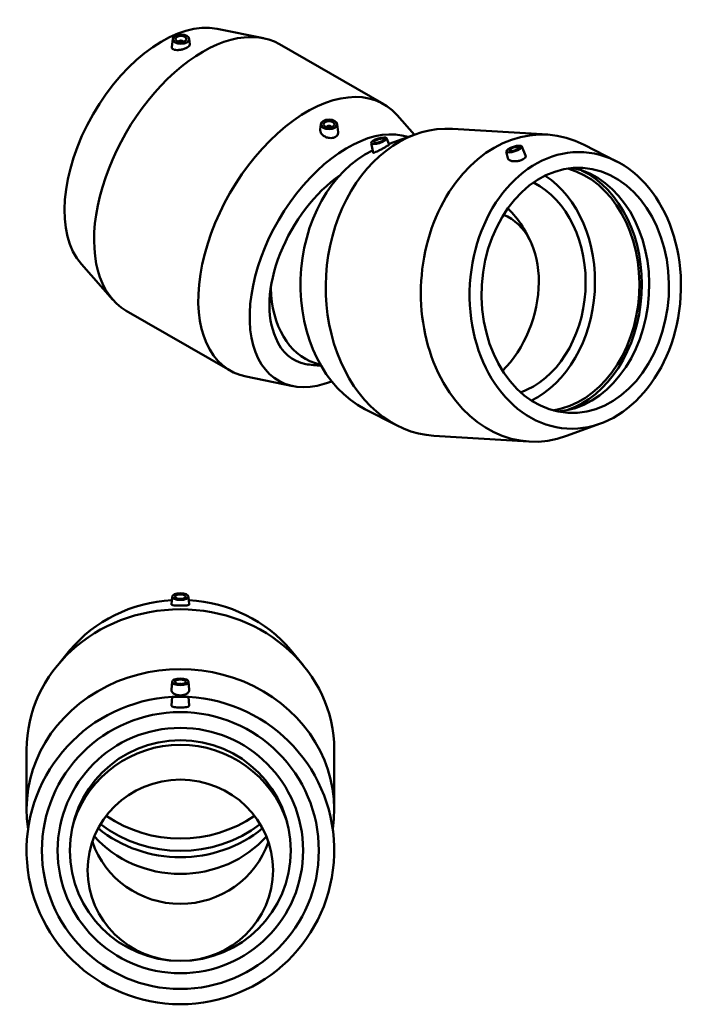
# Model space of a CAD drawing. Header units: millimetres. Extents: x -151 to 1681, y -786 to 1182.
# Tile 7 of 7: x 1071 to 1681, y 279 to 1182. Entities that reach past the tile are written whole.
import ezdxf

# ---------------------------------------------------------------- set-up
doc = ezdxf.new("R2010")
doc.units = ezdxf.units.MM
doc.layers.add('Visible (ANSI)', color=7, linetype='Continuous', lineweight=50)

msp = doc.modelspace()

# ---------------------------------------------------------------- linework, layer by layer
at = {"layer": 'Visible (ANSI)'}
for p, q in [((1251.962, 1173.191), (1294.649, 1164.583)), ((1211.373, 1164.032), (1210.548, 1156.339)), ((1216.859, 1161.313), (1216.859, 1161.127)), ((1220.859, 1161.313), (1220.859, 1161.127)), ((1226.344, 1164.032), (1226.9, 1158.855)), ((1309.375, 1159.075), (1404.834, 1104.104)), ((1432.95, 1076.11), (1416.989, 1094.132)), ((1347.137, 1085.851), (1346.601, 1080.848)), ((1362.109, 1085.851), (1362.919, 1078.293)), ((1352.623, 1082.946), (1352.623, 1083.132)), ((1356.623, 1082.946), (1356.623, 1083.132)), ((1409.633, 1067.563), (1433.478, 1076.303)), ((1467.862, 1081.458), (1555.068, 1076.13)), ((1393.133, 1068.308), (1395.011, 1059.669)), ((1407.434, 1072.815), (1409.863, 1067.014)), ((1618.273, 1051.613), (1588.569, 1066.828)), ((1517.16, 1060.73), (1518.475, 1054.682)), ((1531.461, 1065.238), (1534.845, 1057.157)), ((1127.622, 957.27), (1156.493, 924.671)), ((1168.648, 914.699), (1264.107, 859.727)), ((1346.94, 864.944), (1341.463, 866.752)), ((1321.52, 845.611), (1278.833, 854.22)), ((1387.461, 824.5), (1417.165, 809.285)), ((1603.591, 811.296), (1572.256, 799.81)), ((1450.665, 799.983), (1537.872, 794.655)), ((1210.896, 652.62), (1210.198, 645.33)), ((1225.885, 652.62), (1226.584, 645.33)), ((1117.179, 603.384), (1105.933, 589.8)), ((1319.603, 603.384), (1330.849, 589.8)), ((1210.896, 574.526), (1210.213, 567.394)), ((1225.885, 574.526), (1226.569, 567.394)), ((1210.891, 560.677), (1210.199, 552.771)), ((1210.891, 560.677), (1225.891, 560.677)), ((1225.891, 560.677), (1226.582, 552.771)), ((1077.391, 457.19), (1077.391, 512.099)), ((1359.391, 457.19), (1359.391, 512.099))]:
    msp.add_line(p, q, dxfattribs=at)
for radius in [126.9, 112.5, 101.25]:
    msp.add_circle((1218.391, 419.677), radius, dxfattribs=at)
for centre, radius, start, end in [((1445.371, 936.183), 102.978, 20.927489, 44.696428), ((1351.572, 967.147), 102.978, 259.75639, 267.641339), ((1218.391, 419.677), 141, 93.056227, 86.943773), ((1218.391, 413.658), 102.978, 18.299259, 161.700741)]:
    msp.add_arc(centre, radius, start, end, dxfattribs=at)
for centre, major_axis, ratio, start_param, end_param in [((1201.888, 1058.265), (63.327, 109.969), 0.5780931, 0.1914428, 2.9501498), ((1239.011, 1036.887), (70.364, 122.188), 0.5780931, 0, 3.1415927), ((1218.859, 1161.313), (-2, 0), 0.5758617, 2.9729035, 6.4518745), ((1334.471, 981.915), (70.364, 122.188), 0.5780931, 6.0917425, 9.6162208), ((1371.594, 960.538), (63.327, 109.969), 0.5780931, 0.1154719, 3.7632702), ((1459.264, 940.72), (8.598, 140.738), 0.7623384, 0, 3.1415927), ((1354.623, 1083.132), (-2, 0), 0.5758617, 2.9729035, 6.4518745), ((1546.47, 935.393), (8.598, 140.738), 0.7623384, 5.9612939, 9.7466693), ((1425.35, 942.792), (-7.738, -126.664), 0.7623384, 3.5447196, 5.9612939), ((1371.594, 960.538), (-50.527, -87.742), 0.5780931, 4.0213815, 5.9051125), ((1512.556, 937.464), (6.86, 112.291), 0.7623384, 3.548936, 5.875842), ((1553.253, 934.978), (-6.86, -112.291), 0.7623384, 0.1591394, 2.9824532), ((1562.296, 934.426), (-6.86, -112.291), 0.7623384, 0.1058432, 3.0357494), ((1553.253, 934.978), (-7.042, -115.261), 0.7623384, 0.3032407, 2.8383519), ((1512.556, 937.464), (-6.174, -101.062), 0.7623384, 0.3120087, 2.829584), ((1485.577, 922.911), (26.646, 80.719), 0.6851888, 4.0654613, 6.2388301), ((1372.34, 960.291), (-30.878, -93.539), 0.6851888, 5.197392, 6.2831853), ((1371.594, 955.617), (-49.409, -85.8), 0.5780931, 5.8493166, 6.4872072), ((1218.391, 649.76), (2, 0), 0.4067366, 1.1322677, 2.009325), ((1218.391, 533.453), (126.9, 0), 0.9135455, 1.6325045, 2.4940588), ((1218.391, 533.453), (126.9, 0), 0.9135455, 0.6475338, 1.5090881), ((1218.391, 512.099), (-141, 0), 0.9135455, 3.1415927, 6.2831853), ((1218.391, 457.19), (-141, 0), 0.9135455, 3.0021065, 6.4226714), ((1218.391, 571.667), (-2, 0), 0.4067366, 4.2738603, 5.1509177), ((1218.391, 533.453), (-112.5, 0), 0.9135455, 0.9223679, 2.2192247), ((1218.391, 522.064), (-112.5, 0), 0.9135455, 0.8632004, 2.2783922), ((1218.391, 516.37), (-112.5, 0), 0.9135455, 0.836873, 2.3047197), ((1218.391, 453.94), (-85.003, 0), 0.9781476, 0.3203647, 2.821228), ((1218.391, 490.745), (-101.25, 0), 0.9135455, 0.6784948, 2.4630978)]:
    msp.add_ellipse(centre, major_axis=major_axis, ratio=ratio, start_param=start_param, end_param=end_param, dxfattribs=at)
for centre, major_axis, ratio in [((1218.859, 1163.766), (-7.5, 0), 0.5758617), ((1218.859, 1163.766), (-5, 0), 0.5758617), ((1354.623, 1085.584), (-7.5, 0), 0.5758617), ((1354.623, 1085.584), (-5, 0), 0.5758617), ((1400.301, 1070.506), (-7.153, -2.255), 0.2909442), ((1400.301, 1070.506), (-4.769, -1.503), 0.2909442), ((1524.328, 1062.929), (-7.153, -2.255), 0.2909442), ((1580.384, 933.321), (-7.738, -126.664), 0.7623384), ((1524.328, 1062.929), (-4.769, -1.503), 0.2909442), ((1580.384, 933.321), (-6.86, -112.291), 0.7623384), ((1218.391, 652.501), (7.5, 0), 0.4067366), ((1218.391, 652.501), (5, 0), 0.4067366), ((1218.391, 574.408), (7.5, 0), 0.4067366), ((1218.391, 574.408), (5, 0), 0.4067366), ((1218.391, 401.573), (85.003, 0), 0.9781476)]:
    msp.add_ellipse(centre, major_axis=major_axis, ratio=ratio, dxfattribs=at)
for points, knots in [([(1212.834, 1154.028), (1212.134, 1154.223), (1211.525, 1154.524), (1210.722, 1155.282), (1210.528, 1155.74), (1210.54, 1156.246), (1210.543, 1156.293), (1210.548, 1156.339)], [0, 0, 0, 0, 0.31254055, 0.31254055, 0.62508109, 0.62508109, 0.65607036, 0.65607036, 0.65607036, 0.65607036]), ([(1226.899, 1158.855), (1226.904, 1158.811), (1226.907, 1158.767), (1226.907, 1158.321), (1226.706, 1157.857), (1225.873, 1156.914), (1225.239, 1156.435), (1223.766, 1155.586), (1222.835, 1155.165), (1220.81, 1154.461), (1219.715, 1154.179), (1217.642, 1153.806), (1216.526, 1153.696), (1214.485, 1153.705), (1213.56, 1153.824), (1212.834, 1154.028)], [3.0887051, 3.0887051, 3.0887051, 3.0887051, 3.1228865, 3.1228865, 3.4353942, 3.4353942, 3.7479018, 3.7479018, 4.0604094, 4.0604094, 4.3729171, 4.3729171, 4.6972501, 4.6972501, 5.0215831, 5.0215831, 5.0215831, 5.0215831]), ([(1349.062, 1075.579), (1348.311, 1076.226), (1347.66, 1077.014), (1346.793, 1078.681), (1346.576, 1079.558), (1346.575, 1080.52), (1346.584, 1080.684), (1346.602, 1080.848)], [0, 0, 0, 0, 0.32433301, 0.32433301, 0.64866602, 0.64866602, 0.71493896, 0.71493896, 0.71493896, 0.71493896]), ([(1362.918, 1078.293), (1362.937, 1078.12), (1362.945, 1077.949), (1362.932, 1077.073), (1362.722, 1076.344), (1361.886, 1075.057), (1361.26, 1074.498), (1359.818, 1073.668), (1358.906, 1073.341), (1356.915, 1073), (1355.836, 1072.987), (1353.799, 1073.235), (1352.706, 1073.519), (1350.699, 1074.379), (1349.785, 1074.956), (1349.062, 1075.579)], [3.1006983, 3.1006983, 3.1006983, 3.1006983, 3.1724437, 3.1724437, 3.4784583, 3.4784583, 3.7844728, 3.7844728, 4.0904874, 4.0904874, 4.396502, 4.396502, 4.7090426, 4.7090426, 5.0215831, 5.0215831, 5.0215831, 5.0215831]), ([(1409.861, 1067.013), (1409.87, 1066.993), (1409.855, 1066.961), (1409.707, 1066.801), (1409.409, 1066.589), (1408.445, 1065.982), (1407.779, 1065.587), (1406.305, 1064.738), (1405.407, 1064.233), (1403.512, 1063.193), (1402.514, 1062.66), (1400.663, 1061.704), (1399.687, 1061.22), (1397.944, 1060.415), (1397.177, 1060.095), (1396.595, 1059.888)], [3.0067011, 3.0067011, 3.0067011, 3.0067011, 3.1228865, 3.1228865, 3.4353942, 3.4353942, 3.7479018, 3.7479018, 4.0604094, 4.0604094, 4.3729171, 4.3729171, 4.6972501, 4.6972501, 5.0215831, 5.0215831, 5.0215831, 5.0215831]), ([(1396.595, 1059.888), (1396.035, 1059.688), (1395.571, 1059.567), (1395.125, 1059.552), (1395.031, 1059.592), (1395.013, 1059.67)], [0, 0, 0, 0, 0.31254055, 0.31254055, 0.51384378, 0.51384378, 0.51384378, 0.51384378]), ([(1521.046, 1052.285), (1521.785, 1052.006), (1522.712, 1051.799), (1524.737, 1051.624), (1525.836, 1051.655), (1527.877, 1051.9), (1528.957, 1052.126), (1530.948, 1052.751), (1531.859, 1053.148), (1533.301, 1053.979), (1533.928, 1054.467), (1534.764, 1055.47), (1534.973, 1055.986), (1534.986, 1056.686), (1534.94, 1056.924), (1534.843, 1057.156)], [0, 0, 0, 0, 0.3125405, 0.3125405, 0.6250811, 0.6250811, 0.9310957, 0.9310957, 1.2371103, 1.2371103, 1.5431248, 1.5431248, 1.8491394, 1.8491394, 2.0034532, 2.0034532, 2.0034532, 2.0034532]), ([(1518.476, 1054.682), (1518.57, 1054.259), (1518.795, 1053.84), (1519.606, 1052.982), (1520.278, 1052.574), (1521.046, 1052.285)], [4.44631698, 4.44631698, 4.44631698, 4.44631698, 4.69725009, 4.69725009, 5.0215831, 5.0215831, 5.0215831, 5.0215831]), ([(1210.198, 645.33), (1210.182, 645.161), (1210.376, 644.994), (1211.204, 644.706), (1211.84, 644.585), (1213.305, 644.407), (1214.221, 644.335), (1216.243, 644.242), (1217.349, 644.22), (1219.432, 644.22), (1220.539, 644.242), (1222.56, 644.335), (1223.476, 644.407), (1224.941, 644.585), (1225.577, 644.706), (1226.406, 644.994), (1226.6, 645.161), (1226.584, 645.33)], [2.4750693, 2.4750693, 2.4750693, 2.4750693, 2.7985535, 2.7985535, 3.1228865, 3.1228865, 3.4353942, 3.4353942, 3.7479018, 3.7479018, 4.0604094, 4.0604094, 4.3729171, 4.3729171, 4.6972501, 4.6972501, 5.0207343, 5.0207343, 5.0207343, 5.0207343]), ([(1226.584, 566.971), (1226.567, 566.316), (1226.352, 565.625), (1225.5, 564.373), (1224.864, 563.81), (1223.409, 562.939), (1222.497, 562.569), (1220.498, 562.079), (1219.411, 561.96), (1217.371, 561.96), (1216.283, 562.079), (1214.285, 562.569), (1213.373, 562.939), (1211.917, 563.81), (1211.281, 564.373), (1210.43, 565.625), (1210.215, 566.316), (1210.194, 567.11), (1210.2, 567.251), (1210.214, 567.394)], [0, 0, 0, 0, 0.3125405, 0.3125405, 0.6250811, 0.6250811, 0.9310957, 0.9310957, 1.2371103, 1.2371103, 1.5431248, 1.5431248, 1.8491394, 1.8491394, 2.16168, 2.16168, 2.4742205, 2.4742205, 2.5403663, 2.5403663, 2.5403663, 2.5403663]), ([(1226.584, 552.683), (1226.567, 552.413), (1226.352, 552.137), (1225.5, 551.651), (1224.864, 551.44), (1223.409, 551.121), (1222.497, 550.989), (1220.498, 550.817), (1219.411, 550.776), (1217.371, 550.776), (1216.283, 550.817), (1214.285, 550.989), (1213.373, 551.121), (1211.917, 551.44), (1211.281, 551.651), (1210.43, 552.137), (1210.215, 552.413), (1210.196, 552.712), (1210.197, 552.741), (1210.199, 552.771)], [0, 0, 0, 0, 0.3125405, 0.3125405, 0.6250811, 0.6250811, 0.9310957, 0.9310957, 1.2371103, 1.2371103, 1.5431248, 1.5431248, 1.8491394, 1.8491394, 2.16168, 2.16168, 2.4742205, 2.4742205, 2.5079194, 2.5079194, 2.5079194, 2.5079194])]:
    msp.add_open_spline(points, degree=3, knots=knots, dxfattribs=at)
for points in [[(1226.568, 567.394), (1226.582, 567.251), (1226.587, 567.11), (1226.584, 566.971)], [(1226.582, 552.771), (1226.585, 552.741), (1226.585, 552.712), (1226.584, 552.683)]]:
    msp.add_open_spline(points, degree=3, dxfattribs=at)

doc.saveas('drawing.dxf')
